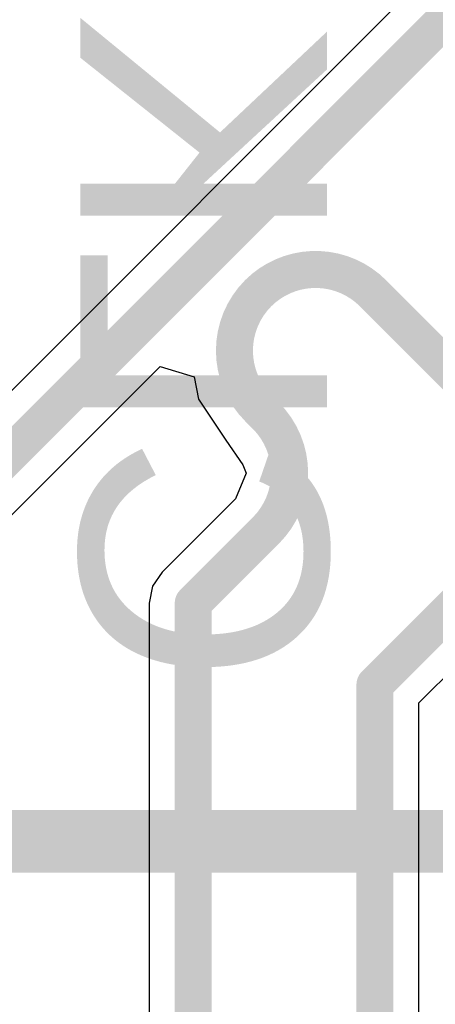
# Model space of a CAD drawing. Header units: millimetres. Extents: x 9.4 to 105.2, y 7.6 to 67.1.
# Tile 48 of 152: x 51.2 to 52.9, y 24.1 to 28.1. Entities that reach past the tile are written whole.
import ezdxf

# ---------------------------------------------------------------- set-up
doc = ezdxf.new("R2010")
doc.units = ezdxf.units.MM
doc.layers.add('BottomLayer', color=5, linetype='Continuous')
doc.layers.add('BottomOverlay', color=54, linetype='Continuous')
doc.styles.add('Arial', font='arial.ttf', dxfattribs={"height": 0.2})

msp = doc.modelspace()

# ---------------------------------------------------------------- linework, layer by layer
at = {"layer": 'BottomLayer'}
for p, q in [((55.98940542, 31.42593918), (49.96263311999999, 25.39916688)), ((50.26722738, 25.19909362), (51.75752412, 26.68939036)), ((51.75752412, 26.68939036), (51.89532928, 26.64758704)), ((51.89532928, 26.64758704), (51.91337598, 26.5568557)), ((51.91337598, 26.5568557), (52.02477021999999, 26.39014788)), ((52.02477021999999, 26.39014788), (52.02476768, 26.39014534)), ((52.02476768, 26.39014534), (52.09271775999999, 26.29128854)), ((52.10684523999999, 26.25717888), (52.06365, 26.15289664)), ((52.09271775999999, 26.29128854), (52.10684523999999, 26.25717888)), ((52.06037593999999, 26.1507097), (51.76603312, 25.85636688)), ((52.06365, 26.15289664), (52.06037593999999, 26.1507097)), ((51.76603312, 25.85636688), (51.72735399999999, 25.79848282)), ((51.72735399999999, 25.79848282), (51.71377262, 25.7302)), ((52.80722738, 25.32609362), (53.21802412, 25.73689036)), ((51.71377262, 25.7302), (51.71377262, 23.97390938)), ((52.80722738, 17.8816), (52.80722738, 25.32609362))]:
    msp.add_line(p, q, dxfattribs=at)
at = {"layer": 'BottomLayer', "const_width": 0.1499997}
for points in [[(52.6288, 25.4), (58.72479999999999, 31.496)], [(50.0888, 25.273), (56.2864, 31.4706)], [(52.15549132, 26.98613856), (52.1554964, 26.98614363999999)], [(52.62076852, 26.98614363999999), (53.00844109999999, 26.59847106)], [(52.15549132, 26.52086644), (52.18654281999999, 26.48981494)], [(52.18654028, 26.4898124), (52.18654281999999, 26.48981494)], [(52.13350000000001, 25.9715), (52.18654281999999, 26.02454282)], [(51.8922, 25.7302), (52.13350000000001, 25.9715)], [(51.8922, 23.3894884), (51.8922, 25.7302)], [(52.6288, 17.8816), (52.6288, 25.4)]]:
    msp.add_lwpolyline(points, dxfattribs=at)
for points in [[(52.1554964, 26.98614363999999, -0.4142135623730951), (52.62076852, 26.98614363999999)], [(52.15549386, 26.52086898, -0.4142103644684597), (52.15549132, 26.98613856)], [(52.18654281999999, 26.48981494, -0.4142103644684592), (52.18654281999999, 26.02454282)]]:
    msp.add_lwpolyline(points, format="xyb", dxfattribs=at)
at = {"layer": 'BottomLayer', "const_width": 0.07499858}
for points in [[(52.11799075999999, 26.98613856, 1), (52.19299187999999, 26.98613856, 1)], [(52.11799075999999, 26.98613856, 1), (52.19299187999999, 26.98613856, 1)], [(52.11799584, 26.98614363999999, 1), (52.19299696, 26.98614363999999, 1)], [(52.11799584, 26.98614363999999, 1), (52.19299696, 26.98614363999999, 1)], [(52.58326796, 26.98614363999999, 1), (52.65826907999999, 26.98614363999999, 1)], [(52.58326796, 26.98614363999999, 1), (52.65826907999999, 26.98614363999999, 1)], [(52.11799075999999, 26.52086644, 1), (52.19299187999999, 26.52086644, 1)], [(52.1179933, 26.52086898, 1), (52.19299441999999, 26.52086898, 1)], [(52.14903972, 26.4898124, 1), (52.22404084, 26.4898124, 1)], [(52.14904226, 26.48981494, 1), (52.22404337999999, 26.48981494, 1)], [(52.14904226, 26.48981494, 1), (52.22404337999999, 26.48981494, 1)], [(52.14904226, 26.48981494, 1), (52.22404337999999, 26.48981494, 1)], [(52.14904226, 26.02454282, 1), (52.22404337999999, 26.02454282, 1)], [(52.14904226, 26.02454282, 1), (52.22404337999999, 26.02454282, 1)], [(52.09599944, 25.9715, 1), (52.17100055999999, 25.9715, 1)], [(52.09599944, 25.9715, 1), (52.17100055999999, 25.9715, 1)], [(51.85469944, 25.7302, 1), (51.92970056, 25.7302, 1)], [(51.85469944, 25.7302, 1), (51.92970056, 25.7302, 1)], [(52.59129944, 25.4, 1), (52.66630056, 25.4, 1)], [(52.59129944, 25.4, 1), (52.66630056, 25.4, 1)]]:
    msp.add_lwpolyline(points, format="xyb", close=True, dxfattribs=at)
at = {"layer": 'BottomOverlay', "const_width": 0.254}
msp.add_lwpolyline([(45.08499999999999, 24.765), (56.76899999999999, 24.765)], dxfattribs=at)

# ---------------------------------------------------------------- texts
at = {"layer": 'BottomOverlay', "style": 'Arial', "text_generation_flag": 2}
msp.add_text('CLK', height=1.00000054, rotation=270, dxfattribs=at).set_placement((51.435, 25.4))

doc.saveas('drawing.dxf')
